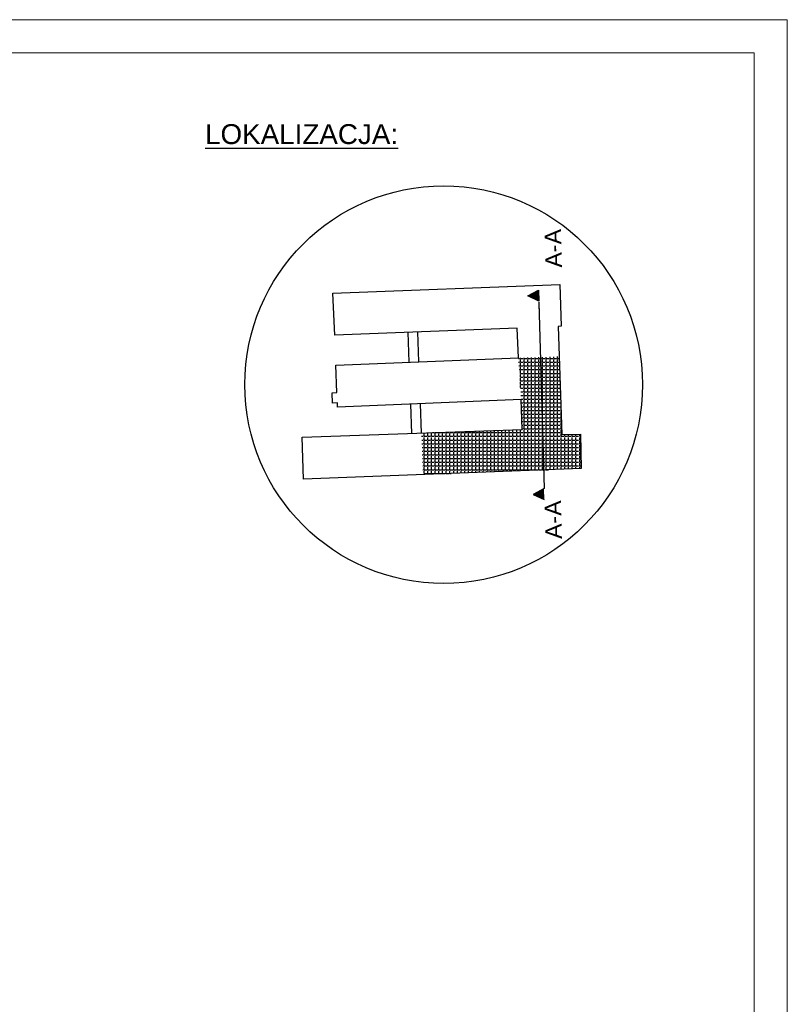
# Model space of a CAD drawing. Header units: millimetres. Extents: x 485 to 6885, y -6822 to -3852.
# Tile 10 of 10: x 5728 to 6885, y -5337 to -3852. Entities that reach past the tile are written whole.
import ezdxf

# ---------------------------------------------------------------- set-up
doc = ezdxf.new("R2010")
doc.units = ezdxf.units.MM
doc.linetypes.add('CONTINU', pattern=[0])
doc.linetypes.add('Przerywana', pattern=[282.222223, 141.111112, -141.111112])
for name, color, linetype, lineweight in [('SQ_Opisy', 7, 'Continuous', 18), ('Znaczniki - Przekroje5', 161, 'Continuous', 25), ('Znaczniki - Przekroje6', 5, 'Continuous', 35)]:
    doc.layers.add(name, color=color, linetype=linetype, lineweight=lineweight)
doc.layers.add('SQ_STREFY FUNKCJONALNE', color=7, linetype='Continuous')
doc.styles.add('GENERATED_STYLE_2', font='arial.ttf')
doc.styles.add('SQ_Arial', font='arial.ttf')

# ---------------------------------------------------------------- blocks, each defined once
blk = doc.blocks.new('LOKALIZACJA')
at = {"true_color": 0x000000}
h = blk.add_hatch(dxfattribs=at)
h.set_pattern_fill('ANGLE', color=18, scale=0.8)
h.set_pattern_definition([(0, (5599.9307, 6024.735), (0, 5.588), [4.064, -1.524]), (90, (5599.9307, 6024.735), (-5.588, 3e-16), [4.064, -1.524])])
h.paths.add_polyline_path([(28193.9, 30050.5), (28166.1, 30049.7), (28162, 30167.3), (28100.4, 30165.2), (28104.7, 30102.3), (28106.2, 30057.3), (27954.3, 30052), (27956.7, 29989.5), (28195.3, 29998.6)])
at = {"color": 18, "true_color": 0x000000}
for p, q in [((27935.7, 30158.8), (27934, 30203.9)), ((27950.3, 30159.3), (27948.6, 30204.4)), ((27939.7, 30051.5), (27938, 30095.6)), ((27954.3, 30052), (27952.7, 30096.2))]:
    blk.add_line(p, q, dxfattribs=at)
blk.add_lwpolyline([(27820.8, 30262.7), (28163, 30275.8), (28164.9, 30212.9), (28160.4, 30212.7), (28166.1, 30049.7), (28193.9, 30050.5), (28195.3, 29998.6), (27776.3, 29982.6), (27774.1, 30045.6), (28106.2, 30057.3), (28104.7, 30102.3), (27827.6, 30091.2), (27827.4, 30097.5), (27819.9, 30097.2), (27819.4, 30112.6), (27826.7, 30113), (27825.1, 30154.5), (28100.4, 30165.2), (28098.6, 30210), (27823.7, 30199.7)], close=True, dxfattribs=at)
blk.add_circle((27987.8, 30125), 299.9, dxfattribs=at)
at = {"color": 18, "true_color": 0x000000, "insert": (27627.9, 30517.8), "char_height": 30, "width": 960.086, "attachment_point": 1, "style": 'SQ_Arial'}
blk.add_mtext('{\\LLOKALIZACJA:}', dxfattribs=at)

msp = doc.modelspace()

# ---------------------------------------------------------------- hatches: boundary and pattern name
at = {"layer": 'Znaczniki - Przekroje5', "linetype": 'Continuous', "true_color": 0xcd2027}
for points in [[(6510.3, -4260.2), (6510.7, -4276.7), (6494, -4268.9)], [(6518.9, -4576.1), (6518.5, -4559.6), (6502.2, -4568.3)]]:
    msp.add_hatch(color=242, dxfattribs=at).paths.add_polyline_path(points, flags=0)

# ---------------------------------------------------------------- linework, layer by layer
at = {"layer": 'SQ_Opisy', "lineweight": 9}
for points in [[(485.4, -3852.3), (485.4, -6822.3), (6885.4, -6822.3), (6885.4, -3852.3)], [(585.4, -3902.3), (585.4, -6772.3), (6835.4, -6772.3), (6835.4, -3902.3)]]:
    msp.add_lwpolyline(points, close=True, dxfattribs=at)
at = {"layer": 'Znaczniki - Przekroje5', "color": 242, "linetype": 'Continuous', "true_color": 0xcd2027}
for p, q in [((6494, -4268.9), (6510.3, -4260.2)), ((6510.3, -4260.2), (6510.7, -4276.7)), ((6510.7, -4276.7), (6494, -4268.9)), ((6518.5, -4559.6), (6502.2, -4568.3)), ((6502.2, -4568.3), (6518.9, -4576.1))]:
    msp.add_line(p, q, dxfattribs=at)
at = {"layer": 'Znaczniki - Przekroje5', "color": 242, "linetype": 'Przerywana', "true_color": 0xcd2027}
msp.add_line((6510.8, -4278.3), (6511.4, -4299.5), dxfattribs=at)
at = {"layer": 'Znaczniki - Przekroje5', "color": 242, "linetype": 'CONTINU', "true_color": 0xcd2027}
msp.add_lwpolyline([(6510.8, -4279.1), (6518.5, -4559.6)], dxfattribs=at)

# ---------------------------------------------------------------- block references
at = {"layer": 'SQ_STREFY FUNKCJONALNE', "lineweight": 30}
msp.add_blockref('LOKALIZACJA', (-21620.6, -34527.7), dxfattribs=at)

# ---------------------------------------------------------------- texts
at = {"layer": 'Znaczniki - Przekroje6', "color": 242, "true_color": 0xcd2027, "char_height": 25.03, "attachment_point": 7, "rotation": 91.5605, "style": 'GENERATED_STYLE_2'}
for insert in [(6545.8, -4226.1), (6545.8, -4635.4)]:
    msp.add_mtext('{A-A}', dxfattribs=dict(at, insert=insert))

doc.saveas('drawing.dxf')
